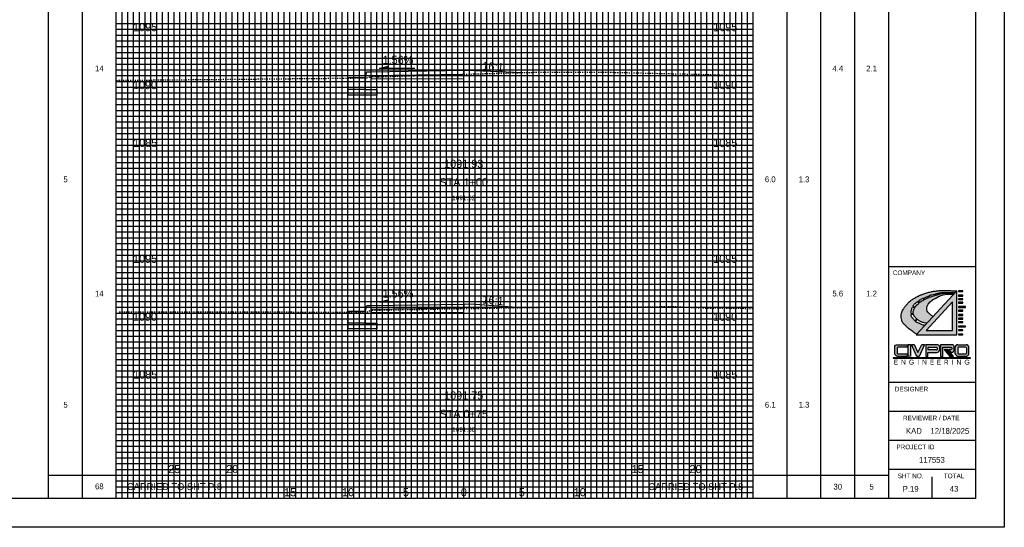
# Model space of a CAD drawing. Header units: feet. Extents: x 318 to 488, y 140 to 251.
# Tile 2 of 3: x 403 to 488, y 140 to 184. Entities that reach past the tile are written whole.
import ezdxf
from ezdxf.enums import TextEntityAlignment as Align

# ---------------------------------------------------------------- set-up
doc = ezdxf.new("R2010")
doc.units = ezdxf.units.FT
doc.header["$MEASUREMENT"] = 0
for name, pattern in [('CENTER2', [1.125, 0.75, -0.125, 0.125, -0.125]), ('DGN Style 4', [0.027369, 0.013684, -0.006842, 0, -0.006842]), ('OhDOT_USTN2', [0.11, 0.069, -0.041])]:
    doc.linetypes.add(name, pattern=pattern)
for name, color, linetype in [('CL_P_Construction', 7, 'DGN Style 4'), ('SH_Border', 7, 'Continuous'), ('SH_Data', 7, 'Continuous'), ('SHT_LOGO_BLACK', 7, 'Continuous'), ('SHT_LOGO_BLUE', 160, 'Continuous'), ('SHT_LOGO_GREY', 9, 'Continuous'), ('XS_P_Annotation', 7, 'Continuous'), ('XS_P_Curb', 254, 'Continuous'), ('XS_P_Finished_Grade', 3, 'Continuous'), ('XS_P_Pavt_Surface', 251, 'Continuous'), ('XS_P_Subgrade', 4, 'Continuous'), ('XS_P_Text_Info', 7, 'Continuous'), ('XS_X_Ground_Line', 3, 'OhDOT_USTN2')]:
    doc.layers.add(name, color=color, linetype=linetype)
doc.layers.add('SH_Major_Grid_Line', color=254, linetype='Continuous', transparency=0.3)
doc.layers.add('SH_Minor_Grid_Line', color=252, linetype='Continuous', transparency=0.5)
doc.styles.add('OHDOTSymbols', font='arial.ttf')
doc.styles.add('Slanted-Normal', font='font31.shx', dxfattribs={"height": 0.12})
doc.styles.add('Straight-Normal', font='font30.shx', dxfattribs={"height": 0.1})
doc.styles.add('Straight-Sub Title', font='font30.shx', dxfattribs={"height": 0.17})

msp = doc.modelspace()

# ---------------------------------------------------------------- hatches: boundary and pattern name
at = {"layer": 'SHT_LOGO_BLACK', "linetype": 'Continuous'}
h = msp.add_hatch(color=256, dxfattribs=at)
h.dxf.hatch_style = 1
h.paths.add_polyline_path([(480.052, 158.193, -0.010054), (480.027, 158.216), (480.187, 158.385, 0.071883), (480.239, 158.342, 0.006066), (480.46, 158.213, 0.061249), (480.712, 158.108, 0.038297), (481.009, 158.05), (481.546, 158.63), (481.354, 158.746), (481.272, 158.85), (481.111, 159), (481.054, 159.104), (481.018, 159.212), (481.023, 159.347), (481.049, 159.528), (481.132, 159.714), (481.287, 159.901), (481.499, 160.066), (481.732, 160.201), (482.017, 160.351), (482.245, 160.449), (482.431, 160.506), (482.737, 160.558), (483.167, 160.558), (483.326, 160.555), (483.406, 160.641, -0.000418), (483.181, 160.642, -0.000949), (483.06, 160.643, -0.000351), (482.714, 160.646, 0.00107), (482.6, 160.647, 0.017555), (482.459, 160.643, 0.017743), (482.321, 160.629, 0.003592), (482.304, 160.627), (482.285, 160.708, -0.000594), (482.355, 160.708, 0.000026), (482.612, 160.708, 0.000048), (482.995, 160.708, 0.000037), (483.468, 160.708), (483.594, 160.844, 0.003624), (483.226, 160.865, 0.007413), (483.046, 160.87, 0.000904), (482.454, 160.88, 0.00451), (482.336, 160.88, 0.019073), (482.012, 160.867, 0.017331), (481.658, 160.826, 0.019514), (481.374, 160.772, 0.015338), (481.019, 160.678, 0.012204), (480.677, 160.567, 0.017423), (480.442, 160.475, 0.014015), (480.276, 160.398, 0.009535), (480.037, 160.273, 0.020378), (479.763, 160.108, 0.02598), (479.561, 159.959, 0.027565), (479.423, 159.833, 0.018891), (479.241, 159.631, 0.020789), (479.092, 159.438, 0.020828), (478.961, 159.234, 0.034599), (478.886, 159.085, 0.032145), (478.828, 158.915, 0.062269), (478.797, 158.696, 0.050433), (478.82, 158.424, 0.025118), (478.865, 158.237, 0.057831), (478.898, 158.159, 0.025804), (478.966, 158.053, 0.04348), (479.015, 157.996, 0.002738), (479.103, 157.91, 0.002118), (479.218, 157.801, 0.001598), (479.405, 157.625, 0.006576), (479.451, 157.583, 0.02396), (479.466, 157.571, 0.001113), (479.794, 157.334, 0.009085), (479.919, 157.247, 0.004888), (480.136, 157.105), (480.842, 157.869, -0.03184), (480.695, 157.889, -0.071165), (480.545, 157.943, -0.016789), (480.424, 158.012, 0.028454), (480.351, 158.051, 0.063363), (480.197, 158.101, -0.076313)])
h.paths.add_polyline_path([(479.891, 158.372, 0.001596), (479.818, 158.461, 0.003876), (479.747, 158.546, -0.008255), (479.688, 158.618, -0.047245), (479.656, 158.754, -0.011737), (479.65, 158.805), (479.863, 158.826, 0.028633), (479.893, 158.735, 0.056422), (479.932, 158.663, 0.018655), (479.995, 158.579, 0.019312), (480.062, 158.502, 0.013666), (480.133, 158.431, 0.001157), (480.139, 158.426), (479.98, 158.263, -0.00235)], flags=16)
h.paths.add_polyline_path([(479.846, 158.906), (479.645, 158.898, -0.034829), (479.66, 159.063, -0.018474), (479.687, 159.195, -0.026037), (479.726, 159.328, -0.016666), (479.771, 159.444), (479.966, 159.387, 0.018485), (479.904, 159.254, 0.016487), (479.863, 159.144, 0.075188), (479.84, 159.011, 0.042887)], flags=16)
h.paths.add_polyline_path([(479.808, 159.524, -0.03317), (479.887, 159.659, -0.031166), (479.997, 159.757, -0.008749), (480.205, 159.913, -0.000355), (480.222, 159.926), (480.332, 159.789, 0.002531), (480.231, 159.703, 0.006928), (480.081, 159.569, 0.028635), (480.047, 159.534, 0.152279), (480.01, 159.45)], flags=16)
h.paths.add_polyline_path([(480.581, 159.979, -0.013659), (480.761, 160.082), (480.684, 160.215, 0.040026), (480.491, 160.114, 0.013578), (480.42, 160.068, 0.00319), (480.26, 159.954), (480.368, 159.82, -0.001694), (480.437, 159.877, -0.037477)], flags=16)
h.paths.add_polyline_path([(480.803, 160.104), (480.727, 160.235, -0.011307), (480.869, 160.292, -0.010591), (480.983, 160.333, 0.011749), (481.086, 160.369, 0.016183), (481.153, 160.398), (481.198, 160.285, 0.017905), (481.033, 160.216, 0.011223)], flags=16)
h.paths.add_polyline_path([(481.24, 160.301), (481.196, 160.419, 0.010824), (481.24, 160.442, -0.05835), (481.341, 160.485, -0.01154), (481.452, 160.515, -0.00345), (481.678, 160.568), (481.716, 160.452, 0.012845), (481.5, 160.391, 0.008036), (481.363, 160.345, 0.004709)], flags=16)
h.paths.add_polyline_path([(481.764, 160.466), (481.731, 160.58, -0.000481), (481.879, 160.614, 0.000864), (481.947, 160.629, 0.00468), (482.055, 160.654, -0.006008), (482.237, 160.697), (482.255, 160.618, 0.026281), (482.14, 160.59, 0.019573), (482.027, 160.551, -0.017067), (481.898, 160.505, -0.007865)], flags=16)
h = msp.add_hatch(color=256, dxfattribs=at)
h.dxf.hatch_style = 1
h.paths.add_polyline_path([(483.751, 157.044), (484.134, 157.044), (484.134, 157.118), (483.751, 157.118)])
h.paths.add_polyline_path([(483.751, 157.423), (484.134, 157.423), (484.134, 157.497), (483.751, 157.497)])
h.paths.add_polyline_path([(483.746, 157.732), (484.363, 157.732), (484.363, 157.806), (483.751, 157.806)])
h.paths.add_polyline_path([(483.751, 158.111), (484.134, 158.111), (484.134, 158.185), (483.751, 158.185)])
h.paths.add_polyline_path([(483.751, 158.418), (484.134, 158.418), (484.134, 158.491), (483.751, 158.491)])
h.paths.add_polyline_path([(483.751, 158.727), (484.134, 158.727), (484.134, 158.8), (483.751, 158.8)])
h.paths.add_polyline_path([(483.751, 159.106), (484.134, 159.106), (484.134, 159.179), (483.751, 159.179)])
h.paths.add_polyline_path([(483.746, 159.415), (484.363, 159.415), (484.363, 159.489), (483.751, 159.489)])
h.paths.add_polyline_path([(483.751, 159.795), (484.134, 159.795), (484.134, 159.868), (483.751, 159.868)])
h.paths.add_polyline_path([(483.751, 160.1), (484.134, 160.1), (484.134, 160.174), (483.751, 160.174)])
h.paths.add_polyline_path([(483.751, 160.407), (484.134, 160.407), (484.134, 160.481), (483.751, 160.481)])
h.paths.add_polyline_path([(484.134, 160.786), (484.134, 160.86), (483.751, 160.86), (483.751, 160.786)])
at = {"layer": 'SHT_LOGO_BLUE'}
h = msp.add_hatch(color=256, dxfattribs=at)
h.dxf.hatch_style = 1
h.paths.add_polyline_path([(478.447, 155.91, -0.44246), (478.521, 155.992), (479.311, 155.992), (479.311, 156.206), (478.467, 156.206, 0.436831), (478.236, 155.992), (478.236, 155.421, 0.355742), (478.511, 155.196), (479.301, 155.196), (479.301, 155.407), (478.532, 155.407, -0.466077), (478.447, 155.478)])
h.paths.add_polyline_path([(479.61, 156.21), (479.393, 156.21), (479.393, 155.193), (479.61, 155.2)])
h.paths.add_polyline_path([(479.918, 156.207), (479.676, 156.207), (480.16, 155.198), (480.344, 155.198), (480.82, 156.209), (480.585, 156.209), (480.242, 155.537)])
h.paths.add_polyline_path([(482.092, 155.721), (482.096, 156.032, 0.413942), (481.92, 156.207), (480.926, 156.207), (480.926, 155.194), (481.105, 155.194), (481.105, 155.532), (481.882, 155.532, 0.384335)])
h.paths.add_polyline_path([(481.116, 155.746), (481.116, 155.99), (481.837, 155.99, -0.363757), (481.905, 155.934, -0.087868), (481.905, 155.813, -0.553906), (481.831, 155.746)], flags=16)
h.paths.add_polyline_path([(483.375, 155.739), (483.375, 156.016, 0.37162), (483.211, 156.205), (482.183, 156.205), (482.183, 155.198), (482.395, 155.198), (482.395, 155.99), (483.098, 155.99, -0.38138), (483.159, 155.935), (483.159, 155.835, -0.307867), (483.122, 155.78), (482.9, 155.78), (483.087, 155.554), (483.161, 155.554, 0.37317)])
h.paths.add_polyline_path([(484.402, 156.206), (483.698, 156.206, 0.436831), (483.467, 155.992), (483.467, 155.421, 0.355742), (483.742, 155.196), (484.358, 155.196, 0.355742), (484.634, 155.421), (484.634, 155.992, 0.436831)])
h.paths.add_polyline_path([(484.348, 155.992, -0.386521), (484.423, 155.924), (484.423, 155.478, -0.364185), (484.346, 155.407), (483.763, 155.407, -0.466076), (483.678, 155.478), (483.678, 155.924, -0.386521), (483.753, 155.992)], flags=16)
h = msp.add_hatch(color=256, dxfattribs=at)
h.dxf.hatch_style = 1
h.paths.add_polyline_path([(482.833, 155.781), (482.685, 155.781), (483.177, 155.199), (483.3, 155.199)])
at = {"layer": 'SHT_LOGO_GREY'}
h = msp.add_hatch(color=256, dxfattribs=at)
h.dxf.hatch_style = 1
h.paths.add_polyline_path([(483.594, 160.844), (480.087, 157.052), (483.594, 157.052)])
h.paths.add_polyline_path([(483.222, 157.424), (480.954, 157.424), (483.222, 159.912)], flags=16)
h = msp.add_hatch(color=256, dxfattribs=at)
h.dxf.hatch_style = 1
h.paths.add_polyline_path([(482.666, 155.781), (482.519, 155.781), (483.011, 155.199), (483.133, 155.199)])

# ---------------------------------------------------------------- linework, layer by layer
at = {"layer": 'CL_P_Construction', "linetype": 'CENTER2'}
msp.add_line((441.033, 142.937), (441.033, 247.937), dxfattribs=at)
at = {"layer": 'SH_Border'}
for p, q in [((487.7, 250.437), (487.7, 140.437)), ((477.7, 247.937), (477.7, 142.937)), ((485.2, 247.937), (485.2, 142.937)), ((485.2, 162.937), (477.7, 162.937)), ((485.2, 152.937), (477.7, 152.937)), ((485.2, 150.437), (477.7, 150.437)), ((485.2, 147.937), (477.7, 147.937)), ((485.2, 145.437), (477.7, 145.437)), ((481.45, 144.789), (481.45, 142.937)), ((485.2, 142.937), (320.2, 142.937)), ((487.7, 140.437), (317.7, 140.437))]:
    msp.add_line(p, q, dxfattribs=at)
at = {"layer": 'SH_Data', "color": 7, "linetype": 'Continuous'}
for p, q in [((405.2, 142.937), (405.2, 247.937)), ((411.033, 142.937), (411.033, 247.937)), ((466.033, 142.937), (466.033, 247.937)), ((471.867, 142.937), (471.867, 247.937)), ((408.117, 142.937), (408.117, 246.687)), ((468.951, 142.937), (468.951, 246.687)), ((474.784, 142.937), (474.784, 246.687)), ((405.2, 144.937), (411.033, 144.937)), ((411.033, 144.937), (421.033, 144.937)), ((421.033, 142.937), (421.033, 144.937)), ((456.033, 144.937), (466.033, 144.937)), ((466.033, 144.937), (477.7, 144.937))]:
    msp.add_line(p, q, dxfattribs=at)
msp.add_lwpolyline([(456.033, 142.937), (456.033, 144.937)], dxfattribs=at)
at = {"layer": 'SH_Major_Grid_Line', "color": 254, "linetype": 'Continuous'}
for p, q in [((416.033, 142.937), (416.033, 247.937)), ((421.033, 142.937), (421.033, 247.937)), ((426.033, 142.937), (426.033, 247.937)), ((431.033, 142.937), (431.033, 247.937)), ((436.033, 142.937), (436.033, 247.937)), ((441.033, 142.937), (441.033, 247.937)), ((446.033, 142.937), (446.033, 247.937)), ((451.033, 142.937), (451.033, 247.937)), ((456.033, 142.937), (456.033, 247.937)), ((461.033, 142.937), (461.033, 247.937)), ((411.033, 182.937), (466.033, 182.937)), ((411.033, 177.937), (466.033, 177.937)), ((411.033, 172.937), (466.033, 172.937)), ((411.033, 167.937), (466.033, 167.937)), ((411.033, 162.937), (466.033, 162.937)), ((411.033, 157.937), (466.033, 157.937)), ((411.033, 152.937), (466.033, 152.937)), ((411.033, 147.937), (466.033, 147.937))]:
    msp.add_line(p, q, dxfattribs=at)
at = {"layer": 'SH_Minor_Grid_Line', "color": 252, "linetype": 'Continuous'}
for p, q in [((411.533, 142.937), (411.533, 247.937)), ((412.033, 142.937), (412.033, 247.937)), ((412.533, 142.937), (412.533, 247.937)), ((413.033, 142.937), (413.033, 247.937)), ((413.533, 142.937), (413.533, 247.937)), ((414.033, 142.937), (414.033, 247.937)), ((414.533, 142.937), (414.533, 247.937)), ((415.033, 142.937), (415.033, 247.937)), ((415.533, 142.937), (415.533, 247.937)), ((416.533, 142.937), (416.533, 247.937)), ((417.033, 142.937), (417.033, 247.937)), ((417.533, 142.937), (417.533, 247.937)), ((418.033, 142.937), (418.033, 247.937)), ((418.533, 142.937), (418.533, 247.937)), ((419.033, 142.937), (419.033, 247.937)), ((419.533, 142.937), (419.533, 247.937)), ((420.033, 142.937), (420.033, 247.937)), ((420.533, 142.937), (420.533, 247.937)), ((421.533, 142.937), (421.533, 247.937)), ((422.033, 142.937), (422.033, 247.937)), ((422.533, 142.937), (422.533, 247.937)), ((423.033, 142.937), (423.033, 247.937)), ((423.533, 142.937), (423.533, 247.937)), ((424.033, 142.937), (424.033, 247.937)), ((424.533, 142.937), (424.533, 247.937)), ((425.033, 142.937), (425.033, 247.937)), ((425.533, 142.937), (425.533, 247.937)), ((426.533, 142.937), (426.533, 247.937)), ((427.033, 142.937), (427.033, 247.937)), ((427.533, 142.937), (427.533, 247.937)), ((428.033, 142.937), (428.033, 247.937)), ((428.533, 142.937), (428.533, 247.937)), ((429.033, 142.937), (429.033, 247.937)), ((429.533, 142.937), (429.533, 247.937)), ((430.033, 142.937), (430.033, 247.937)), ((430.533, 142.937), (430.533, 247.937)), ((431.533, 142.937), (431.533, 247.937)), ((432.033, 142.937), (432.033, 247.937)), ((432.533, 142.937), (432.533, 247.937)), ((433.033, 142.937), (433.033, 247.937)), ((433.533, 142.937), (433.533, 247.937)), ((434.033, 142.937), (434.033, 247.937)), ((434.533, 142.937), (434.533, 247.937)), ((435.033, 142.937), (435.033, 247.937)), ((435.533, 142.937), (435.533, 247.937)), ((436.533, 142.937), (436.533, 247.937)), ((437.033, 142.937), (437.033, 247.937)), ((437.533, 142.937), (437.533, 247.937)), ((438.033, 142.937), (438.033, 247.937)), ((438.533, 142.937), (438.533, 247.937)), ((439.033, 142.937), (439.033, 247.937)), ((439.533, 142.937), (439.533, 247.937)), ((440.033, 142.937), (440.033, 247.937)), ((440.533, 142.937), (440.533, 247.937)), ((441.533, 142.937), (441.533, 247.937)), ((442.033, 142.937), (442.033, 247.937)), ((442.533, 142.937), (442.533, 247.937)), ((443.033, 142.937), (443.033, 247.937)), ((443.533, 142.937), (443.533, 247.937)), ((444.033, 142.937), (444.033, 247.937)), ((444.533, 142.937), (444.533, 247.937)), ((445.033, 142.937), (445.033, 247.937)), ((445.533, 142.937), (445.533, 247.937)), ((446.533, 142.937), (446.533, 247.937)), ((447.033, 142.937), (447.033, 247.937)), ((447.533, 142.937), (447.533, 247.937)), ((448.033, 142.937), (448.033, 247.937)), ((448.533, 142.937), (448.533, 247.937)), ((449.033, 142.937), (449.033, 247.937)), ((449.533, 142.937), (449.533, 247.937)), ((450.033, 142.937), (450.033, 247.937)), ((450.533, 142.937), (450.533, 247.937)), ((451.533, 142.937), (451.533, 247.937)), ((452.033, 142.937), (452.033, 247.937)), ((452.533, 142.937), (452.533, 247.937)), ((453.033, 142.937), (453.033, 247.937)), ((453.533, 142.937), (453.533, 247.937)), ((454.033, 142.937), (454.033, 247.937)), ((454.533, 142.937), (454.533, 247.937)), ((455.033, 142.937), (455.033, 247.937)), ((455.533, 142.937), (455.533, 247.937)), ((456.533, 142.937), (456.533, 247.937)), ((457.033, 142.937), (457.033, 247.937)), ((457.533, 142.937), (457.533, 247.937)), ((458.033, 142.937), (458.033, 247.937)), ((458.533, 142.937), (458.533, 247.937)), ((459.033, 142.937), (459.033, 247.937)), ((459.533, 142.937), (459.533, 247.937)), ((460.033, 142.937), (460.033, 247.937)), ((460.533, 142.937), (460.533, 247.937)), ((461.533, 142.937), (461.533, 247.937)), ((462.033, 142.937), (462.033, 247.937)), ((462.533, 142.937), (462.533, 247.937)), ((463.033, 142.937), (463.033, 247.937)), ((463.533, 142.937), (463.533, 247.937)), ((464.033, 142.937), (464.033, 247.937)), ((464.533, 142.937), (464.533, 247.937)), ((465.033, 142.937), (465.033, 247.937)), ((465.533, 142.937), (465.533, 247.937)), ((411.033, 183.937), (466.033, 183.937)), ((411.033, 183.437), (466.033, 183.437)), ((411.033, 182.437), (466.033, 182.437)), ((411.033, 181.937), (466.033, 181.937)), ((411.033, 181.437), (466.033, 181.437)), ((411.033, 180.937), (466.033, 180.937)), ((411.033, 180.437), (466.033, 180.437)), ((411.033, 179.937), (466.033, 179.937)), ((411.033, 179.437), (466.033, 179.437)), ((411.033, 178.937), (466.033, 178.937)), ((411.033, 178.437), (466.033, 178.437)), ((411.033, 177.437), (466.033, 177.437)), ((411.033, 176.937), (466.033, 176.937)), ((411.033, 176.437), (466.033, 176.437)), ((411.033, 175.937), (466.033, 175.937)), ((411.033, 175.437), (466.033, 175.437)), ((411.033, 174.937), (466.033, 174.937)), ((411.033, 174.437), (466.033, 174.437)), ((411.033, 173.937), (466.033, 173.937)), ((411.033, 173.437), (466.033, 173.437)), ((411.033, 172.437), (466.033, 172.437)), ((411.033, 171.937), (466.033, 171.937)), ((411.033, 171.437), (466.033, 171.437)), ((411.033, 170.937), (466.033, 170.937)), ((411.033, 170.437), (466.033, 170.437)), ((411.033, 169.937), (466.033, 169.937)), ((411.033, 169.437), (466.033, 169.437)), ((411.033, 168.937), (466.033, 168.937)), ((411.033, 168.437), (466.033, 168.437)), ((411.033, 167.437), (466.033, 167.437)), ((411.033, 166.937), (466.033, 166.937)), ((411.033, 166.437), (466.033, 166.437)), ((411.033, 165.937), (466.033, 165.937)), ((411.033, 165.437), (466.033, 165.437)), ((411.033, 164.937), (466.033, 164.937)), ((411.033, 164.437), (466.033, 164.437)), ((411.033, 163.937), (466.033, 163.937)), ((411.033, 163.437), (466.033, 163.437)), ((411.033, 162.437), (466.033, 162.437)), ((411.033, 161.937), (466.033, 161.937)), ((411.033, 161.437), (466.033, 161.437)), ((411.033, 160.937), (466.033, 160.937)), ((411.033, 160.437), (466.033, 160.437)), ((411.033, 159.937), (466.033, 159.937)), ((411.033, 159.437), (466.033, 159.437)), ((411.033, 158.937), (466.033, 158.937)), ((411.033, 158.437), (466.033, 158.437)), ((411.033, 157.437), (466.033, 157.437)), ((411.033, 156.937), (466.033, 156.937)), ((411.033, 156.437), (466.033, 156.437)), ((411.033, 155.937), (466.033, 155.937)), ((411.033, 155.437), (466.033, 155.437)), ((411.033, 154.937), (466.033, 154.937)), ((411.033, 154.437), (466.033, 154.437)), ((411.033, 153.937), (466.033, 153.937)), ((411.033, 153.437), (466.033, 153.437)), ((411.033, 152.437), (466.033, 152.437)), ((411.033, 151.937), (466.033, 151.937)), ((411.033, 151.437), (466.033, 151.437)), ((411.033, 150.937), (466.033, 150.937)), ((411.033, 150.437), (466.033, 150.437)), ((411.033, 149.937), (466.033, 149.937)), ((411.033, 149.437), (466.033, 149.437)), ((411.033, 148.937), (466.033, 148.937)), ((411.033, 148.437), (466.033, 148.437)), ((411.033, 147.437), (466.033, 147.437)), ((411.033, 146.937), (466.033, 146.937)), ((411.033, 146.437), (466.033, 146.437)), ((411.033, 145.937), (466.033, 145.937)), ((411.033, 145.437), (466.033, 145.437)), ((411.033, 144.937), (466.033, 144.937)), ((411.033, 144.437), (466.033, 144.437)), ((411.033, 143.937), (466.033, 143.937)), ((411.033, 143.437), (466.033, 143.437))]:
    msp.add_line(p, q, dxfattribs=at)
at = {"layer": 'SHT_LOGO_BLACK'}
for p, q in [((480.222, 159.926, -4063.576), (480.332, 159.789, -4063.576)), ((480.26, 159.954, -4063.576), (480.368, 159.82, -4063.576)), ((480.684, 160.215, -4063.576), (480.761, 160.082, -4063.576)), ((480.727, 160.235, -4063.576), (480.803, 160.104, -4063.576))]:
    msp.add_line(p, q, dxfattribs=at)
for points in [[(480.136, 157.105, -0.004888), (479.919, 157.247, -0.009085), (479.794, 157.334, -0.001113), (479.466, 157.571, -0.02396), (479.451, 157.583, -0.006576), (479.405, 157.625, -0.001598), (479.218, 157.801, -0.002118), (479.103, 157.91, -0.002738), (479.015, 157.996, -0.04348), (478.966, 158.053, -0.025804), (478.898, 158.159, -0.057831), (478.865, 158.237, -0.025118), (478.82, 158.424, -0.050433), (478.797, 158.696, -0.062269), (478.828, 158.915, -0.032145), (478.886, 159.085, -0.034599), (478.961, 159.234, -0.020828), (479.092, 159.438, -0.020789), (479.241, 159.631, -0.018891), (479.423, 159.833, -0.027565), (479.561, 159.959, -0.02598), (479.763, 160.108, -0.020378), (480.037, 160.273, -0.009535), (480.276, 160.398, -0.014015), (480.442, 160.475, -0.017423), (480.677, 160.567, -0.012204), (481.019, 160.678, -0.015338), (481.374, 160.772, -0.019514), (481.658, 160.826, -0.017331), (482.012, 160.867, -0.019073), (482.336, 160.88, -0.00451), (482.454, 160.88, -0.000904), (483.046, 160.87, -0.007413), (483.226, 160.865, -0.003624), (483.594, 160.844)], [(481.731, 160.58, -0.0002), (481.744, 160.583, -0.000438), (481.879, 160.614, 0.000864), (481.947, 160.629, 0.00468), (482.055, 160.654, -0.004072), (482.178, 160.683, -0.008774), (482.237, 160.696, -0.040254)], [(482.286, 160.705, -0.03869), (482.327, 160.708, -0.000239), (482.355, 160.708, 0.000026), (482.612, 160.708, 0.000048), (482.995, 160.708, 0.000037), (483.468, 160.708)], [(479.808, 159.524, -0.024038), (479.864, 159.623, -0.06415), (479.919, 159.689, -0.021969), (479.997, 159.757, -0.008749), (480.205, 159.913, -0.000355), (480.222, 159.926, -0.013578)], [(480.26, 159.954, -0.00319), (480.42, 160.068, -0.013578), (480.491, 160.114, -0.029845), (480.633, 160.192, -0.004092), (480.684, 160.215, -0.010591)], [(480.368, 159.82, -0.000639), (480.394, 159.842, -0.009297), (480.468, 159.901, -0.029225), (480.581, 159.979, -0.013659), (480.761, 160.082, -0.011561)], [(480.727, 160.235, -0.011307), (480.869, 160.292, -0.010591), (480.983, 160.333, 0.011749), (481.086, 160.369, 0.016183), (481.153, 160.398, -0.05835)], [(480.803, 160.104, -0.011223), (481.033, 160.216, -0.017453), (481.194, 160.284, -0.000163), (481.198, 160.285, -0.008036)], [(481.196, 160.419, 0.010824), (481.24, 160.442, -0.05835), (481.341, 160.485, -0.01154), (481.452, 160.515, -0.00345), (481.678, 160.568, -0.000438)], [(481.24, 160.301, -0.004709), (481.363, 160.345, -0.008036), (481.5, 160.391, -0.011799), (481.698, 160.448, 0.001031), (481.716, 160.453, 0.017067)], [(481.764, 160.466, 0.007865), (481.898, 160.505, 0.017067), (482.027, 160.551, -0.019573), (482.14, 160.59, -0.0202), (482.228, 160.613, -0.005656), (482.255, 160.618, -0.017743)], [(482.304, 160.627, -0.003592), (482.321, 160.629, -0.017743), (482.459, 160.643, -0.017555), (482.6, 160.647, -0.00107), (482.714, 160.646, 0.000351), (483.06, 160.643, 0.000949), (483.181, 160.642, 0.000418), (483.406, 160.641)], [(479.646, 158.898, -0.015908), (479.648, 158.955, -0.022838), (479.66, 159.063, -0.018474), (479.687, 159.195, -0.026037), (479.726, 159.328, -0.016666), (479.771, 159.444, -0.03409)], [(479.846, 158.906, -0.042886), (479.84, 159.011, -0.075188), (479.863, 159.144, -0.016487), (479.904, 159.254, -0.015544), (479.955, 159.366, -0.001651), (479.966, 159.387, -0.053806)], [(480, 159.454, -0.004266), (480.028, 159.507, -0.053806), (480.047, 159.534, -0.028635), (480.081, 159.569, -0.006928), (480.231, 159.703, -0.002531), (480.332, 159.789, -0.009297)], [(479.981, 158.263, -0.010823), (479.957, 158.291, -0.001747), (479.891, 158.372, 0.001596), (479.818, 158.461, 0.003876), (479.747, 158.546, -0.006206), (479.702, 158.6, -0.097322), (479.68, 158.641, -0.038974), (479.656, 158.754, -0.011737), (479.65, 158.805, -0.026776)], [(480.139, 158.426, -0.001157), (480.133, 158.431, -0.013666), (480.062, 158.502, -0.019312), (479.995, 158.579, -0.018655), (479.932, 158.663, -0.056422), (479.893, 158.735, -0.028633), (479.863, 158.826, -0.064453)], [(480.842, 157.869, -0.03184), (480.695, 157.889, -0.071165), (480.545, 157.943, -0.016789), (480.424, 158.012, 0.028454), (480.351, 158.051, 0.050722), (480.229, 158.094, -0.071433), (480.143, 158.128, -0.049376), (480.052, 158.193, -0.010054), (480.027, 158.216, -0.001747)], [(481.009, 158.05, -0.038297), (480.712, 158.108, -0.061249), (480.46, 158.213, -0.006066), (480.239, 158.342, -0.040776), (480.208, 158.365, -0.003974), (480.186, 158.384, -0.013666)]]:
    msp.add_lwpolyline(points, format="xyb", dxfattribs=at)
at = {"layer": 'SHT_LOGO_BLACK', "elevation": -4063.576}
for points in [[(482.237, 160.696), (482.255, 160.618)], [(482.286, 160.705), (482.304, 160.627)], [(481.546, 158.63), (481.354, 158.746), (481.272, 158.85), (481.111, 159), (481.054, 159.104), (481.018, 159.212), (481.023, 159.347), (481.049, 159.528), (481.132, 159.714), (481.287, 159.901), (481.499, 160.066), (481.732, 160.201), (482.017, 160.351), (482.245, 160.449), (482.431, 160.506), (482.737, 160.558), (483.167, 160.558), (483.326, 160.555)], [(481.153, 160.398), (481.198, 160.285)], [(481.196, 160.419), (481.24, 160.301)], [(481.678, 160.568), (481.716, 160.453)], [(481.731, 160.58), (481.764, 160.466)], [(479.771, 159.444), (479.966, 159.387)], [(479.808, 159.524), (480, 159.454)], [(479.646, 158.898), (479.846, 158.906)], [(479.65, 158.805), (479.863, 158.826)], [(479.981, 158.263), (480.139, 158.426)], [(480.027, 158.216), (480.186, 158.384)]]:
    msp.add_lwpolyline(points, dxfattribs=at)
at = {"layer": 'SHT_LOGO_BLACK', "linetype": 'Continuous', "elevation": -4063.576}
for points in [[(483.751, 160.786), (484.134, 160.786), (484.134, 160.86), (483.751, 160.86)], [(483.751, 160.407), (484.134, 160.407), (484.134, 160.481), (483.751, 160.481)], [(483.751, 160.1), (484.134, 160.1), (484.134, 160.174), (483.751, 160.174)], [(483.751, 159.795), (484.134, 159.795), (484.134, 159.868), (483.751, 159.868)], [(483.746, 159.415), (484.363, 159.415), (484.363, 159.489), (483.751, 159.489)], [(483.751, 159.106), (484.134, 159.106), (484.134, 159.179), (483.751, 159.179)], [(483.751, 158.727), (484.134, 158.727), (484.134, 158.8), (483.751, 158.8)], [(483.751, 158.418), (484.134, 158.418), (484.134, 158.491), (483.751, 158.491)], [(483.751, 158.111), (484.134, 158.111), (484.134, 158.185), (483.751, 158.185)], [(483.746, 157.732), (484.363, 157.732), (484.363, 157.806), (483.751, 157.806)], [(483.751, 157.423), (484.134, 157.423), (484.134, 157.497), (483.751, 157.497)], [(483.751, 157.044), (484.134, 157.044), (484.134, 157.118), (483.751, 157.118)]]:
    msp.add_lwpolyline(points, close=True, dxfattribs=at)
at = {"layer": 'SHT_LOGO_BLACK'}
msp.add_lwpolyline([(478.115, 155.045), (484.784, 155.045), (484.784, 155.074), (478.117, 155.074)], close=True, dxfattribs=at)
at = {"layer": 'SHT_LOGO_BLUE'}
for p, q in [((483.467, 155.421), (483.467, 155.992)), ((483.678, 155.924), (483.678, 155.478)), ((483.698, 156.206), (484.402, 156.206)), ((484.348, 155.992), (483.753, 155.992)), ((484.423, 155.924), (484.423, 155.478)), ((484.634, 155.421), (484.634, 155.992)), ((484.358, 155.196), (483.742, 155.196)), ((483.763, 155.407), (484.337, 155.407))]:
    msp.add_line(p, q, dxfattribs=at)
for points in [[(478.532, 155.407), (479.301, 155.407), (479.301, 155.196), (478.511, 155.196, -0.355742), (478.236, 155.421), (478.236, 155.992, -0.436831), (478.467, 156.206), (479.311, 156.206), (479.311, 155.992), (478.521, 155.992, 0.386521), (478.447, 155.924), (478.447, 155.478, 0.466077), (478.532, 155.407, -0.087106)], [(480.926, 156.207), (481.92, 156.207, -0.413942), (482.096, 156.032), (482.092, 155.721)], [(481.831, 155.746), (481.116, 155.746), (481.116, 155.99), (481.837, 155.99, -0.363757), (481.905, 155.934, -0.087868), (481.905, 155.813, -0.553906), (481.831, 155.746, 0.590972)], [(482.183, 155.198), (482.395, 155.198), (482.395, 155.99), (483.098, 155.99, -0.38138), (483.159, 155.935), (483.159, 155.835, -0.307867), (483.122, 155.78), (482.9, 155.78), (483.087, 155.554), (483.161, 155.554, 0.37317), (483.375, 155.739), (483.375, 156.016, 0.37162), (483.211, 156.205), (482.183, 156.205), (482.183, 155.198)]]:
    msp.add_lwpolyline(points, format="xyb", dxfattribs=at)
for points in [[(479.393, 155.193), (479.393, 156.21), (479.61, 156.21), (479.61, 155.2)], [(479.676, 156.207), (479.918, 156.207), (480.242, 155.537), (480.585, 156.209), (480.82, 156.209), (480.344, 155.198), (480.16, 155.198)]]:
    msp.add_lwpolyline(points, close=True, dxfattribs=at)
for points in [[(480.926, 156.207), (480.926, 155.194), (481.105, 155.194), (481.105, 155.532), (481.882, 155.532)], [(482.833, 155.781), (482.685, 155.781), (483.177, 155.199), (483.3, 155.199), (482.833, 155.781)]]:
    msp.add_lwpolyline(points, dxfattribs=at)
for centre, radius, start, end in [((481.882, 155.743), 0.211, 270, 354.09413), ((483.682, 155.992), 0.215, 85.61121, 180), ((483.753, 155.917), 0.0752, 90, 174.53019), ((484.348, 155.917), 0.0752, 5.46981, 90), ((484.419, 155.992), 0.215, 360, 94.38879), ((483.742, 155.478), 0.281, 191.66957, 270), ((483.75, 155.478), 0.0725, 180, 279.95648), ((484.341, 155.489), 0.0817, 267.17931, 352.86421), ((484.358, 155.478), 0.281, 270, 348.33043)]:
    msp.add_arc(centre, radius, start, end, dxfattribs=at)
at = {"layer": 'SHT_LOGO_GREY', "elevation": -4063.576}
msp.add_lwpolyline([(480.087, 157.052), (483.594, 157.052), (483.594, 160.844), (480.087, 157.052)], dxfattribs=at)
msp.add_lwpolyline([(480.954, 157.424), (483.222, 157.424), (483.222, 159.912)], close=True, dxfattribs=at)
at = {"layer": 'SHT_LOGO_GREY'}
msp.add_lwpolyline([(482.666, 155.781), (482.519, 155.781), (483.011, 155.199), (483.133, 155.199), (482.666, 155.781)], dxfattribs=at)
at = {"layer": 'XS_P_Annotation', "color": 7, "linetype": 'Continuous', "lineweight": -3}
for p, q in [((433.759, 180.043), (434.523, 180.265)), ((434.523, 180.265), (434.523, 180.043)), ((436.82, 180.043), (433.759, 180.043)), ((433.759, 159.863), (434.523, 160.085)), ((436.82, 159.863), (433.759, 159.863)), ((434.523, 160.085), (434.523, 159.863))]:
    msp.add_line(p, q, dxfattribs=at)
for points in [[(433.759, 180.043), (434.523, 180.043), (434.523, 180.265)], [(433.759, 159.863), (434.523, 159.863), (434.523, 160.085)]]:
    msp.add_solid(points, dxfattribs=at)
at = {"layer": 'XS_P_Curb', "flags": 128}
for points in [[(432.687, 179.742, 0.36663), (432.604, 179.672), (432.533, 179.242), (432.533, 178.242), (433.033, 178.242), (433.033, 179.742)], [(432.687, 159.562, 0.36663), (432.604, 159.492), (432.533, 159.062), (432.533, 158.062), (433.033, 158.062), (433.033, 159.562)]]:
    msp.add_lwpolyline(points, format="xyb", close=True, dxfattribs=at)
at = {"layer": 'XS_P_Finished_Grade'}
for p, q in [((442.033, 179.882), (441.033, 179.867)), ((442.033, 179.882), (446.033, 179.694)), ((442.033, 159.702), (441.033, 159.687)), ((442.033, 159.702), (446.033, 159.406))]:
    msp.add_line(p, q, dxfattribs=at)
at = {"layer": 'XS_P_Pavt_Surface'}
for p, q in [((431.033, 179.242), (431.033, 177.742)), ((432.533, 178.242), (431.033, 178.242)), ((431.033, 159.062), (431.033, 157.562)), ((432.533, 158.062), (431.033, 158.062))]:
    msp.add_line(p, q, dxfattribs=at)
for points in [[(441.033, 179.867), (433.033, 179.742)], [(441.033, 179.867), (441.033, 179.534), (433.033, 179.409), (433.033, 179.742)], [(432.533, 179.242), (431.033, 179.242)], [(433.533, 177.742), (431.033, 177.742)], [(433.033, 178.242), (433.533, 178.242), (433.533, 177.742)], [(432.533, 159.062), (431.033, 159.062)], [(441.033, 159.687), (433.033, 159.562)], [(441.033, 159.687), (441.033, 159.354), (433.033, 159.229), (433.033, 159.562)], [(433.533, 157.562), (431.033, 157.562)], [(433.033, 158.062), (433.533, 158.062), (433.533, 157.562)]]:
    msp.add_lwpolyline(points, dxfattribs=at)
at = {"layer": 'XS_P_Subgrade'}
for points in [[(433.033, 179.482), (433.033, 179.154), (441.033, 179.201), (441.033, 179.534)], [(433.033, 159.302), (433.033, 158.974), (441.033, 159.021), (441.033, 159.354)]]:
    msp.add_lwpolyline(points, dxfattribs=at)
at = {"layer": 'XS_X_Ground_Line'}
for points in [[(411.033, 179.028), (427.9, 179.189), (430.621, 179.215), (432.65, 179.248), (432.657, 179.238), (433.143, 179.37), (433.661, 179.338), (441.033, 179.557), (447.252, 179.728), (453.485, 179.731), (466.033, 179.441)], [(411.292, 159.048), (432.657, 159.018), (432.993, 159.194), (433.128, 159.197), (433.479, 159.177), (433.74, 159.192), (441.033, 159.319), (447.291, 159.428), (459.272, 159.496), (462.33, 159.347), (462.701, 159.377), (466.033, 159.333)]]:
    msp.add_lwpolyline(points, dxfattribs=at)

# ---------------------------------------------------------------- texts
at = {"layer": 'SH_Data', "color": 7, "linetype": 'Continuous', "style": 'Straight-Normal'}
msp.add_text('COMPANY', height=0.4, dxfattribs=at).set_placement((479.474, 162.613), align=Align.TOP_CENTER)
for s, height, p in [('DESIGNER', 0.4, (479.683, 152.374)), ('REVIEWER / DATE', 0.4, (481.395, 149.874)), ('PROJECT ID', 0.4, (480.026, 147.374)), ('SHT NO.', 0.4, (479.613, 144.874)), ('TOTAL', 0.4, (483.363, 144.874)), ('CARRIED TO SHT P.8', 0.6, (416.065, 143.952)), ('CARRIED TO SHT P.8', 0.6, (461.065, 143.952))]:
    msp.add_text(s, height=height, dxfattribs=at).set_placement(p, align=Align.MIDDLE_CENTER)
at = {"layer": 'SH_Data', "linetype": 'Continuous', "style": 'Straight-Sub Title'}
for s, p in [('KAD', (479.896, 148.758)), ('12/18/2025', (483, 148.758)), ('117553', (481.45, 146.258)), ('P.19', (479.613, 143.758)), ('43', (483.363, 143.758))]:
    msp.add_text(s, height=0.5, dxfattribs=at).set_placement(p, align=Align.MIDDLE_CENTER)
at = {"layer": 'SH_Data', "color": 7, "linetype": 'Continuous', "char_height": 0.7, "attachment_point": 5, "line_spacing_factor": 0.728571, "style": 'Straight-Normal'}
for s, insert in [('{\\H0.71429x;14}', (409.575, 180.049)), ('{\\H0.71429x;4.4}', (473.325, 180.049)), ('{\\H0.71429x;2.1}', (476.242, 180.049)), ('{\\H0.71429x;5}', (406.658, 170.48)), ('{\\H0.71429x;6.0}', (467.493, 170.48)), ('{\\H0.71429x;1.3}', (470.41, 170.48)), ('{\\H0.71429x;14}', (409.575, 160.617)), ('{\\H0.71429x;5.6}', (473.325, 160.617)), ('{\\H0.71429x;1.2}', (476.242, 160.617)), ('{\\H0.71429x;5}', (406.658, 151.015)), ('{\\H0.71429x;1.3}', (470.41, 151.015)), ('{\\H0.71429x;68}', (409.575, 143.967)), ('{\\H0.71429x;30}', (473.325, 143.937)), ('{\\H0.71429x;5}', (476.242, 143.937))]:
    msp.add_mtext(s, dxfattribs=dict(at, insert=insert))
at = {"layer": 'SH_Data', "color": 7, "linetype": 'Continuous', "insert": (467.493, 151.015), "char_height": 0.7, "width": 0.62796, "attachment_point": 5, "line_spacing_factor": 0.728571, "style": 'Straight-Normal'}
msp.add_mtext('{\\H0.71429x;6.1}', dxfattribs=at)
at = {"layer": 'SHT_LOGO_BLACK', "linetype": 'Continuous', "style": 'OHDOTSymbols'}
for s, width, p in [('E', 0.7, (478.344, 154.699, 13.003)), ('N', 0.8, (478.991, 154.699, 13.003)), ('G', 0.8, (479.694, 154.699, 13.003)), ('I', 0.7, (480.268, 154.699, 13.003)), ('N', 0.8, (480.808, 154.699, 13.003)), ('E', 0.7, (481.464, 154.699, 13.003)), ('E', 0.7, (482.058, 154.699, 13.003)), ('R', 0.7, (482.69, 154.699, 13.003)), ('I', 0.7, (483.24, 154.699, 13.003)), ('N', 0.8, (483.782, 154.699, 13.003)), ('G', 0.8, (484.486, 154.699, 13.003))]:
    msp.add_text(s, height=0.426, rotation=360, dxfattribs=dict(at, width=width)).set_placement(p, align=Align.MIDDLE_CENTER)
at = {"layer": 'XS_P_Annotation', "color": 7, "linetype": 'Continuous', "lineweight": -3, "attachment_point": 5, "style": 'Slanted-Normal'}
for s, insert, char_height in [('1.56%', (435.354, 180.793), 0.7), ('1091.93', (441.033, 171.818), 0.7), ('1091.62', (441.033, 168.878), 0.4), ('1.56%', (435.354, 160.613), 0.7), ('1091.75', (441.033, 151.818), 0.7), ('1091.38', (441.033, 148.878), 0.4)]:
    msp.add_mtext(s, dxfattribs=dict(at, insert=insert, char_height=char_height))
at = {"layer": 'XS_P_Annotation', "color": 7, "linetype": 'Continuous', "lineweight": -3, "char_height": 0.7, "attachment_point": 5, "rotation": 355.00996, "style": 'Slanted-Normal'}
for insert in [(443.56, 180.217), (443.56, 160.037)]:
    msp.add_mtext_dynamic_manual_height_columns('16:1', width=22.81731, gutter_width=1, heights=[0], dxfattribs=dict(at, insert=insert))
at = {"layer": 'XS_P_Text_Info', "color": 7, "linetype": 'Continuous', "lineweight": -3, "char_height": 0.7, "attachment_point": 8, "style": 'Slanted-Normal'}
for s, insert in [('1095', (413.528, 183.261)), ('1095', (463.611, 183.261)), ('1090', (413.519, 178.261)), ('1090', (463.602, 178.261)), ('1085', (413.533, 173.261)), ('1085', (463.616, 173.261)), ('STA 1+00', (441.033, 169.868)), ('1095', (413.528, 163.261)), ('1095', (463.611, 163.261)), ('1090', (413.519, 158.261)), ('1090', (463.602, 158.261)), ('1085', (413.533, 153.261)), ('1085', (463.616, 153.261)), ('25', (416.046, 145.108)), ('20', (421.046, 145.108)), ('15', (456.046, 145.108)), ('20', (461.046, 145.108)), ('15', (426.046, 143.108)), ('10', (431.046, 143.108)), ('5', (436.046, 143.108)), ('0', (441.046, 143.108)), ('5', (446.046, 143.108)), ('10', (451.046, 143.108))]:
    msp.add_mtext(s, dxfattribs=dict(at, insert=insert))
at = {"layer": 'XS_P_Text_Info', "color": 7, "linetype": 'Continuous', "lineweight": -3, "insert": (441.033, 149.868), "char_height": 0.7, "width": 21.51176, "attachment_point": 8, "style": 'Slanted-Normal'}
msp.add_mtext('STA 0+75', dxfattribs=at)

doc.saveas('drawing.dxf')
